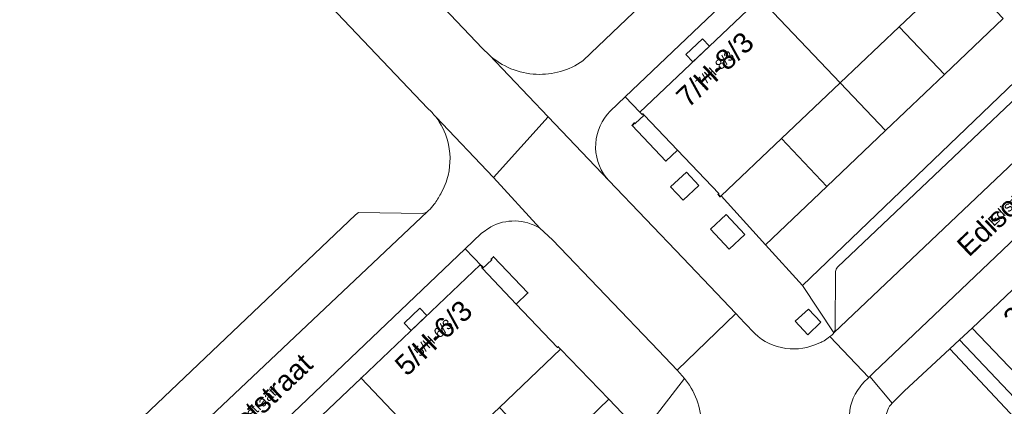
# Model space of a CAD drawing. Header units: metres. Extents: x 124322 to 125871, y 483990 to 485142.
# Tile 33 of 61: x 124720 to 124817, y 484827 to 484866. Entities that reach past the tile are written whole.
import ezdxf
from ezdxf.enums import TextEntityAlignment as Align

# ---------------------------------------------------------------- set-up
doc = ezdxf.new("R2010")
doc.units = ezdxf.units.M
for name, color, linetype, lineweight in [('B-RO-OG-BEBOUWING-GV', 7, 'Continuous', 35), ('B-RO-OG-BEBOUWING-T18', 7, 'Continuous', 18), ('B-RO-OG-BEBOUWING-T18 @ 0.5', 7, 'Continuous', 18), ('B-RO-OG-BEBOUWING-T18 @ 1', 7, 'Continuous', 18), ('B-RO-OG-BEBOUWING_LUIFEL-GV', 7, 'Continuous', 18), ('B-RO-OG-TERREIN_CULTUURSCHEIDING-GV', 7, 'Continuous', 0), ('B-RO-OG-TERREIN_ERF-GV', 7, 'Continuous', 0), ('B-RO-OG-TOPOGRAFIE-T18', 7, 'Continuous', 18), ('B-RO-OG-TOPOGRAFIE-T18 @ 0.5', 7, 'Continuous', 18), ('B-RO-OG-TOPOGRAFIE-T18 @ 1', 7, 'Continuous', 18), ('B-RO-VH-VERHARDING_GESLOTEN-GV', 252, 'Continuous', 18), ('B-RO-VH-VERHARDING_OPEN-GV', 7, 'Continuous', 9)]:
    doc.layers.add(name, color=color, linetype=linetype, lineweight=lineweight)
doc.styles.add('IBstijl', font='arial.ttf', dxfattribs={"height": 2})

# ---------------------------------------------------------------- blocks, each defined once
blk = doc.blocks.new('*U142')
at = {"layer": 'B-RO-OG-TOPOGRAFIE-T18 @ 0.5', "style": 'IBstijl'}
blk.add_text('Berthelotstraat', height=1, rotation=43.5, dxfattribs=at).set_placement((124741.793, 484825.866), align=Align.MIDDLE)
at = {"layer": 'B-RO-OG-TOPOGRAFIE-T18 @ 1', "style": 'IBstijl'}
blk.add_text('Berthelotstraat', height=2, rotation=43.5, dxfattribs=at).set_placement((124741.793, 484825.866), align=Align.MIDDLE)
blk = doc.blocks.new('*U152')
at = {"layer": 'B-RO-OG-TOPOGRAFIE-T18 @ 0.5', "style": 'IBstijl'}
blk.add_text('Edisonstraat', height=1, rotation=43.5, dxfattribs=at).set_placement((124818.526, 484848.157), align=Align.MIDDLE)
at = {"layer": 'B-RO-OG-TOPOGRAFIE-T18 @ 1', "style": 'IBstijl'}
blk.add_text('Edisonstraat', height=2, rotation=43.5, dxfattribs=at).set_placement((124818.526, 484848.157), align=Align.MIDDLE)
blk = doc.blocks.new('*U283')
at = {"layer": 'B-RO-OG-BEBOUWING-T18 @ 0.5', "style": 'IBstijl'}
blk.add_text('7/H-8/3', height=1, rotation=43.5, dxfattribs=at).set_placement((124788.553, 484860.664), align=Align.MIDDLE)
at = {"layer": 'B-RO-OG-BEBOUWING-T18 @ 1', "style": 'IBstijl'}
blk.add_text('7/H-8/3', height=2, rotation=43.5, dxfattribs=at).set_placement((124788.553, 484860.664), align=Align.MIDDLE)
blk = doc.blocks.new('*U287')
at = {"layer": 'B-RO-OG-BEBOUWING-T18 @ 0.5', "style": 'IBstijl'}
blk.add_text('22/H-23/2', height=1, rotation=43.6, dxfattribs=at).set_placement((124821.893, 484839.919), align=Align.MIDDLE)
at = {"layer": 'B-RO-OG-BEBOUWING-T18 @ 1', "style": 'IBstijl'}
blk.add_text('22/H-23/2', height=2, rotation=43.6, dxfattribs=at).set_placement((124821.893, 484839.919), align=Align.MIDDLE)
blk = doc.blocks.new('*U304')
at = {"layer": 'B-RO-OG-BEBOUWING-T18 @ 0.5', "style": 'IBstijl'}
blk.add_text('5/H-6/3', height=1, rotation=43.5, dxfattribs=at).set_placement((124760.812, 484834.201), align=Align.MIDDLE)
at = {"layer": 'B-RO-OG-BEBOUWING-T18 @ 1', "style": 'IBstijl'}
blk.add_text('5/H-6/3', height=2, rotation=43.5, dxfattribs=at).set_placement((124760.812, 484834.201), align=Align.MIDDLE)

msp = doc.modelspace()

# ---------------------------------------------------------------- linework, layer by layer
at = {"layer": 'B-RO-OG-BEBOUWING-GV'}
for points in [[(124812.542, 484870.345), (124804.62, 484878.682), (124793.011, 484867.656), (124800.935, 484859.316), (124806.742, 484864.834)], [(124800.935, 484859.316), (124793.011, 484867.656), (124781.179, 484856.42), (124781.408, 484856.181), (124781.488, 484856.257), (124781.605, 484856.134), (124784.884, 484852.685), (124788.963, 484848.395), (124788.883, 484848.319), (124789.11, 484848.079), (124789.208, 484848.173), (124795.136, 484853.806)], [(124781.605, 484856.134), (124780.716, 484855.293), (124780.661, 484855.351), (124780.407, 484855.11), (124783.737, 484851.597), (124784.884, 484852.685)], [(124834.382, 484840.067), (124827.141, 484847.675), (124813.949, 484835.12), (124821.199, 484827.519), (124827.863, 484833.862)], [(124765.663, 484841.005), (124768.993, 484837.505), (124770.146, 484838.603), (124766.761, 484842.16), (124766.522, 484841.932), (124766.577, 484841.874)], [(124773.36, 484833.049), (124773.132, 484833.29), (124773.065, 484833.226), (124768.993, 484837.505), (124765.663, 484841.005), (124765.607, 484841.064), (124765.678, 484841.131), (124765.588, 484841.225), (124765.449, 484841.37), (124753.695, 484830.195), (124761.611, 484821.873), (124767.333, 484827.317)], [(124761.611, 484821.873), (124753.695, 484830.195), (124742.098, 484819.171), (124750.018, 484810.845), (124755.815, 484816.36)]]:
    msp.add_lwpolyline(points, close=True, dxfattribs=at)
at = {"layer": 'B-RO-OG-BEBOUWING_LUIFEL-GV'}
for points in [[(124788.033, 484862.928), (124787.344, 484863.653), (124785.713, 484862.104), (124786.401, 484861.379)], [(124760.193, 484836.373), (124759.504, 484837.098), (124757.933, 484835.604), (124758.622, 484834.879)]]:
    msp.add_lwpolyline(points, close=True, dxfattribs=at)
at = {"layer": 'B-RO-OG-TERREIN_CULTUURSCHEIDING-GV'}
msp.add_lwpolyline([(124821.127, 484825.073), (124820.129, 484824.118), (124811.733, 484833.075), (124807.22, 484828.9), (124806.042, 484827.722)], dxfattribs=at)
msp.add_lwpolyline([(124806.042, 484827.722, 0.199347), (124805.456, 484826.307)], format="xyb", dxfattribs=at)
at = {"layer": 'B-RO-OG-TERREIN_ERF-GV'}
for points in [[(124816.992, 484865.661), (124812.542, 484870.345), (124806.742, 484864.834), (124811.199, 484860.143)], [(124811.199, 484860.143), (124806.742, 484864.834), (124800.935, 484859.316), (124805.399, 484854.618)], [(124805.399, 484854.618), (124800.935, 484859.316), (124795.136, 484853.806), (124799.607, 484849.101)], [(124799.607, 484849.101), (124795.136, 484853.806), (124789.208, 484848.173), (124793.57, 484843.35)], [(124831.643, 484829.889), (124829.647, 484831.987), (124827.599, 484830.043), (124827.04, 484829.514), (124826.786, 484829.272), (124826.3, 484830.294), (124822.239, 484826.429), (124821.199, 484827.519), (124813.949, 484835.12), (124812.69, 484833.96), (124821.127, 484825.073), (124823.74, 484822.32), (124824.25, 484822.8)], [(124778.13, 484828.11), (124773.36, 484833.049), (124767.333, 484827.317), (124772.095, 484822.31)]]:
    msp.add_lwpolyline(points, close=True, dxfattribs=at)
at = {"layer": 'B-RO-VH-VERHARDING_GESLOTEN-GV'}
msp.add_lwpolyline([(124797.794, 484837.005), (124796.487, 484835.814), (124797.741, 484834.468), (124799.029, 484835.713)], close=True, dxfattribs=at)
at = {"layer": 'B-RO-VH-VERHARDING_OPEN-GV'}
for points in [[(124739.672, 484890.105), (124725.849, 484904.579), (124720.052, 484899.021), (124723.62, 484895.33), (124734.37, 484884.53), (124746.265, 484871.564), (124760.29, 484856.79)], [(124866.909, 484890.41), (124873.437, 484896.581), (124869.651, 484900.557), (124862.915, 484894.125), (124849.353, 484881.278), (124836.57, 484869.04), (124836.011, 484868.567), (124800.289, 484834.655)], [(124811.433, 484895.717), (124811.41, 484895.704), (124776.347, 484862.227), (124775.55, 484861.47)], [(124778.264, 484856.528), (124779.739, 484857.933), (124815.84, 484892.31)], [(124815.84, 484892.31), (124779.739, 484857.933), (124781.179, 484856.42), (124793.011, 484867.656), (124804.62, 484878.682)], [(124761.061, 484855.946), (124766.737, 484849.992), (124772.129, 484855.954), (124766.319, 484862.064), (124765.67, 484862.7), (124754.86, 484874.11), (124751.65, 484877.53), (124739.672, 484890.105)], [(124800.003, 484834.366), (124799.913, 484834.302), (124803.735, 484830.264), (124803.843, 484830.372), (124804.23, 484830.76), (124812.16, 484838.29), (124866.782, 484890.317)], [(124866.782, 484890.317), (124812.16, 484838.29), (124804.23, 484830.76), (124803.843, 484830.372), (124806.042, 484827.722), (124807.22, 484828.9), (124811.733, 484833.075), (124812.69, 484833.96), (124813.949, 484835.12), (124827.141, 484847.675), (124840.187, 484860.091)], [(124837.2, 484877.22), (124836.945, 484877.492), (124833.478, 484874.164), (124797.197, 484839.339), (124800.289, 484834.655)], [(124800.656, 484841.126), (124831.77, 484870.67), (124832.49, 484871.32), (124832.71, 484871.09), (124835.199, 484868.601)], [(124835.199, 484868.601), (124832.71, 484871.09), (124832.49, 484871.32), (124831.77, 484870.67), (124800.656, 484841.126)], [(124800.289, 484834.655), (124836.011, 484868.567)], [(124766.319, 484862.064), (124772.129, 484855.954), (124778.122, 484849.674), (124777.865, 484849.978)], [(124784.884, 484852.685), (124783.737, 484851.597), (124780.407, 484855.11), (124780.661, 484855.351), (124780.716, 484855.293), (124781.605, 484856.134), (124781.488, 484856.257), (124781.408, 484856.181), (124781.179, 484856.42), (124779.739, 484857.933), (124778.264, 484856.528)], [(124771.32, 484844.97), (124766.737, 484849.992), (124761.061, 484855.946)], [(124800.289, 484834.655), (124797.197, 484839.339), (124793.57, 484843.35), (124789.208, 484848.173), (124789.11, 484848.079), (124788.883, 484848.319), (124788.963, 484848.395), (124784.884, 484852.685)], [(124777.865, 484849.978), (124778.122, 484849.674), (124785.41, 484842.05), (124788.726, 484838.569), (124790.629, 484836.553), (124791.487, 484835.644), (124792.499, 484834.589)], [(124760.361, 484846.721), (124760.216, 484846.584), (124722.831, 484811.251)], [(124759.753, 484846.434), (124753.45, 484846.53), (124753.16, 484846.31), (124721.48, 484816.16), (124720.968, 484815.65)], [(124722.831, 484811.251), (124760.216, 484846.584)], [(124766.48, 484845.12), (124765.54, 484844.47), (124763.947, 484842.95), (124765.588, 484841.225), (124765.678, 484841.131), (124765.607, 484841.064), (124765.663, 484841.005), (124766.577, 484841.874), (124766.522, 484841.932), (124766.761, 484842.16), (124770.146, 484838.603), (124768.993, 484837.505), (124773.065, 484833.226), (124773.132, 484833.29), (124773.36, 484833.049), (124778.13, 484828.11), (124781.39, 484824.72), (124785.572, 484830.16), (124784.896, 484830.938), (124784.87, 484830.966), (124783.02, 484832.937), (124772.57, 484843.84), (124771.32, 484844.97)], [(124763.947, 484842.95), (124765.54, 484844.47), (124766.48, 484845.12)], [(124725.079, 484805.861), (124763.947, 484842.95)], [(124753.695, 484830.195), (124765.449, 484841.37), (124765.588, 484841.225), (124763.947, 484842.95), (124725.079, 484805.861)], [(124800.434, 484835.06), (124800.47, 484840.7)], [(124800.47, 484840.7), (124800.434, 484835.06)], [(124792.499, 484834.589), (124791.487, 484835.644), (124790.629, 484836.553), (124784.87, 484830.966), (124784.896, 484830.938), (124785.572, 484830.16), (124785.692, 484830.022)], [(124799.725, 484834.166), (124799.913, 484834.302), (124800.003, 484834.366)], [(124803.735, 484830.264), (124799.913, 484834.302), (124799.725, 484834.166)], [(124723.656, 484800.977), (124729.405, 484806.546), (124729.659, 484806.787), (124729.714, 484806.729), (124730.601, 484807.569), (124730.493, 484807.683), (124730.414, 484807.608), (124730.186, 484807.847), (124742.098, 484819.171), (124753.695, 484830.195)], [(124806.042, 484827.722), (124803.843, 484830.372), (124803.735, 484830.264), (124803.602, 484830.131)], [(124803.602, 484830.131), (124803.735, 484830.264)], [(124785.692, 484830.022), (124785.572, 484830.16), (124781.39, 484824.72), (124738.782, 484784.083)]]:
    msp.add_lwpolyline(points, dxfattribs=at)
for points in [[(124770.969, 484860.154, -0.173772), (124766.319, 484862.064)], [(124775.55, 484861.47, -0.164213), (124770.969, 484860.154)], [(124760.29, 484856.79, -0.021018), (124760.693, 484856.384)], [(124778.264, 484856.528, 0.182449), (124776.826, 484853.328)], [(124776.826, 484853.328, -0.182449), (124778.264, 484856.528)], [(124760.693, 484856.384, -0.022379), (124761.061, 484855.946)], [(124761.061, 484855.946, -0.095496), (124762.216, 484853.649)], [(124762.216, 484853.649, -0.12919), (124762.279, 484850.189)], [(124776.826, 484853.328, 0.182975), (124777.865, 484849.978)], [(124777.865, 484849.978, -0.182975), (124776.826, 484853.328)], [(124762.279, 484850.189, -0.033937), (124761.997, 484849.301)], [(124761.997, 484849.301, -0.038008), (124761.55, 484848.38)], [(124761.55, 484848.38, -0.047721), (124760.896, 484847.335)], [(124760.896, 484847.335, -0.030497), (124760.361, 484846.721)], [(124760.031, 484846.484, -0.093102), (124759.753, 484846.434)], [(124760.216, 484846.584, -0.066026), (124760.031, 484846.484)], [(124768.888, 484845.69, 0.128795), (124766.48, 484845.12)], [(124766.48, 484845.12, -0.128795), (124768.888, 484845.69)], [(124771.32, 484844.97, 0.132476), (124768.888, 484845.69)], [(124768.888, 484845.69, -0.132476), (124771.32, 484844.97)], [(124800.47, 484840.7, -0.080922), (124800.531, 484840.935)], [(124800.531, 484840.935, 0.080922), (124800.47, 484840.7)], [(124800.531, 484840.935, -0.076575), (124800.656, 484841.126)], [(124800.656, 484841.126, 0.076575), (124800.531, 484840.935)], [(124800.289, 484834.655, 0.116185), (124800.434, 484835.06)], [(124800.434, 484835.06, -0.116185), (124800.289, 484834.655)], [(124795.571, 484833.132, -0.153397), (124792.499, 484834.589)], [(124792.499, 484834.589, 0.153397), (124795.571, 484833.132)], [(124799.725, 484834.166, -0.051576), (124799.2, 484833.81)], [(124799.2, 484833.81, 0.051576), (124799.725, 484834.166)], [(124800.003, 484834.366, 0.106114), (124800.289, 484834.655)], [(124800.289, 484834.655, -0.106114), (124800.003, 484834.366)], [(124798.82, 484833.638, -0.147749), (124795.571, 484833.132)], [(124795.571, 484833.132, 0.147749), (124798.82, 484833.638)], [(124799.2, 484833.81, -0.036509), (124798.82, 484833.638)], [(124798.82, 484833.638, 0.036509), (124799.2, 484833.81)], [(124785.692, 484830.022, -0.173577), (124787.26, 484825.206)], [(124787.26, 484825.206, 0.173577), (124785.692, 484830.022)], [(124801.861, 484826.131, -0.194782), (124802.89, 484829.339)], [(124802.89, 484829.339, 0.194782), (124801.861, 484826.131)], [(124802.89, 484829.339, -0.024718), (124803.234, 484829.76)], [(124803.234, 484829.76, 0.024718), (124802.89, 484829.339)], [(124803.234, 484829.76, -0.022998), (124803.602, 484830.131)], [(124803.602, 484830.131, 0.022998), (124803.234, 484829.76)], [(124805.456, 484826.307, -0.199347), (124806.042, 484827.722)]]:
    msp.add_lwpolyline(points, format="xyb", dxfattribs=at)
for points in [[(124778.122, 484849.674), (124772.129, 484855.954), (124766.737, 484849.992), (124771.32, 484844.97), (124772.57, 484843.84), (124783.02, 484832.937), (124784.87, 484830.966), (124790.629, 484836.553), (124788.726, 484838.569), (124785.41, 484842.05)], [(124785.765, 484850.503), (124786.989, 484849.192), (124785.432, 484847.738), (124784.208, 484849.049)], [(124789.674, 484846.324), (124791.52, 484844.366), (124789.993, 484842.926), (124788.147, 484844.883)], [(124797.794, 484837.005), (124799.029, 484835.713), (124797.741, 484834.468), (124796.487, 484835.814)]]:
    msp.add_lwpolyline(points, close=True, dxfattribs=at)

# ---------------------------------------------------------------- block references
at = {"layer": 'B-RO-OG-BEBOUWING-T18'}
for name in ['*U283', '*U287', '*U304']:
    msp.add_blockref(name, (0, 0), dxfattribs=at)
at = {"layer": 'B-RO-OG-TOPOGRAFIE-T18'}
for name in ['*U152', '*U142']:
    msp.add_blockref(name, (0, 0), dxfattribs=at)

doc.saveas('drawing.dxf')
